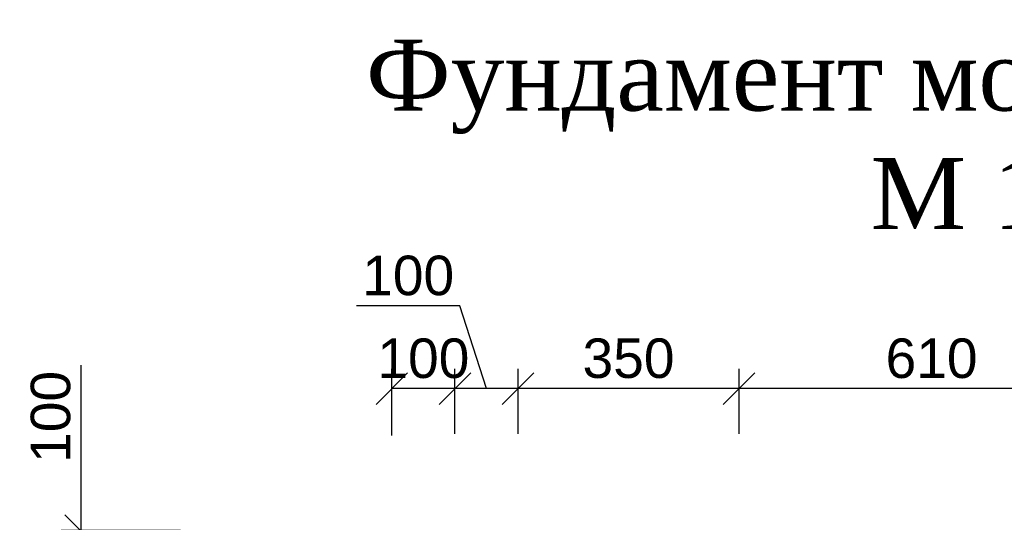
# Model space of a CAD drawing. Header units: millimetres. Extents: x 2063114 to 14983986, y -126020516 to 213791.
# Tile 231 of 256: x 2338337 to 2344576, y -1298371 to -1295189. Entities that reach past the tile are written whole.
import ezdxf

# ---------------------------------------------------------------- set-up
doc = ezdxf.new("R2010")
doc.units = ezdxf.units.MM
doc.layers.get('Defpoints').update_dxf_attribs({"color": 6, "lineweight": 35})
doc.layers.add('СТЕНЫ', color=7, linetype='Continuous', lineweight=20)
doc.styles.get("Standard").update_dxf_attribs({"font": 'arial.ttf'})
doc.styles.add('TIMES', font='times.ttf')
doc.styles.add('Times New Roman', font='times.ttf')
doc.dimstyles.new('25', dxfattribs={"dimscale": 100, "dimtxt": 2.5, "dimasz": 2, "dimexe": 1.25, "dimexo": 0.625, "dimtad": 1, "dimdec": 0, "dimlfac": 0.25, "dimtxsty": 'Standard', "dimblk": 'OBLIQUE', "dimcen": 2, "dimdle": 0.008, "dimclrd": 256, "dimclre": 256, "dimclrt": 256, "dimadec": 0, "dimazin": 0, "dimtfac": 1, "dimtdec": 0, "dimtmove": 1, "dimatfit": 2, "dimfxl": 1.25, "dimarcsym": 0})

# ---------------------------------------------------------------- blocks, each defined once
blk = doc.blocks.new('_Oblique')
at = {"color": 0, "linetype": 'ByBlock', "lineweight": -2}
blk.add_line((-0.5, -0.5), (0.5, 0.5), dxfattribs=at)
blk = doc.blocks.new('*D618')
at = {"lineweight": -2, "transparency": 16777216}
for p, q in [((2338723.9, -1297376.8), (2338723.9, -1298423.2)), ((2339356.9, -1298423.2), (2338598.9, -1298423.2)), ((2338723.9, -1298824), (2338723.9, -1298422.4)), ((2339356.9, -1298823.2), (2338598.9, -1298823.2))]:
    blk.add_line(p, q, dxfattribs=at)
at = {"layer": 'Defpoints', "color": 0, "lineweight": 30, "transparency": 16777216}
for p in [(2338723.9, -1298423.2), (2339419.4, -1298423.2), (2339419.4, -1298823.2)]:
    blk.add_point(p, dxfattribs=at)
at = {"lineweight": -2, "transparency": 16777216, "xscale": 200, "yscale": 200, "zscale": 200}
for p, rotation in [((2338723.9, -1298423.2), 90), ((2338723.9, -1298823.2), 270)]:
    blk.add_blockref('_Oblique', p, dxfattribs=dict(at, rotation=rotation))
at = {"transparency": 16777216, "insert": (2338533.7, -1297703.3), "char_height": 250, "attachment_point": 5, "rotation": 90}
blk.add_mtext('100', dxfattribs=at)
blk = doc.blocks.new('*D635')
at = {"lineweight": -2, "transparency": 16777216}
for p, q in [((2342894.9, -1297811), (2342894.9, -1297398.8)), ((2345335.2, -1297811), (2345335.2, -1297398.8)), ((2345336, -1297523.8), (2342894.1, -1297523.8))]:
    blk.add_line(p, q, dxfattribs=at)
at = {"layer": 'Defpoints', "color": 0, "lineweight": 30, "transparency": 16777216}
for p in [(2342894.9, -1297523.8), (2342894.9, -1297873.5), (2345335.2, -1297873.5)]:
    blk.add_point(p, dxfattribs=at)
at = {"lineweight": -2, "transparency": 16777216, "xscale": 200, "yscale": 200, "zscale": 200, "rotation": 180}
blk.add_blockref('_Oblique', (2342894.9, -1297523.8), dxfattribs=at)
at = {"lineweight": -2, "transparency": 16777216, "xscale": 200, "yscale": 200, "zscale": 200}
blk.add_blockref('_Oblique', (2345335.2, -1297523.8), dxfattribs=at)
at = {"transparency": 16777216, "insert": (2344115, -1297333.6), "char_height": 250, "attachment_point": 5}
blk.add_mtext('610', dxfattribs=at)
blk = doc.blocks.new('*D636')
at = {"lineweight": -2, "transparency": 16777216}
for p, q in [((2341494.9, -1297811), (2341494.9, -1297398.8)), ((2342894.9, -1297811), (2342894.9, -1297398.8)), ((2342895.7, -1297523.8), (2341494.1, -1297523.8))]:
    blk.add_line(p, q, dxfattribs=at)
at = {"layer": 'Defpoints', "color": 0, "lineweight": 30, "transparency": 16777216}
for p in [(2341494.9, -1297523.8), (2341494.9, -1297873.5), (2342894.9, -1297873.5)]:
    blk.add_point(p, dxfattribs=at)
at = {"lineweight": -2, "transparency": 16777216, "xscale": 200, "yscale": 200, "zscale": 200, "rotation": 180}
blk.add_blockref('_Oblique', (2341494.9, -1297523.8), dxfattribs=at)
at = {"lineweight": -2, "transparency": 16777216, "xscale": 200, "yscale": 200, "zscale": 200}
blk.add_blockref('_Oblique', (2342894.9, -1297523.8), dxfattribs=at)
at = {"transparency": 16777216, "insert": (2342194.9, -1297333.5), "char_height": 250, "attachment_point": 5}
blk.add_mtext('350', dxfattribs=at)
blk = doc.blocks.new('*D637')
at = {"lineweight": -2, "transparency": 16777216}
for p, q in [((2341125.1, -1296999.6), (2340472.1, -1296999.6)), ((2341294.9, -1297523.8), (2341125.1, -1296999.6)), ((2341094.9, -1297811), (2341094.9, -1297398.8)), ((2341494.9, -1297811), (2341494.9, -1297398.8)), ((2341495.7, -1297523.8), (2341094.1, -1297523.8))]:
    blk.add_line(p, q, dxfattribs=at)
at = {"layer": 'Defpoints', "color": 0, "lineweight": 30, "transparency": 16777216}
for p in [(2341094.9, -1297523.8), (2341094.9, -1297873.5), (2341494.9, -1297873.5)]:
    blk.add_point(p, dxfattribs=at)
at = {"lineweight": -2, "transparency": 16777216, "xscale": 200, "yscale": 200, "zscale": 200, "rotation": 180}
blk.add_blockref('_Oblique', (2341094.9, -1297523.8), dxfattribs=at)
at = {"lineweight": -2, "transparency": 16777216, "xscale": 200, "yscale": 200, "zscale": 200}
blk.add_blockref('_Oblique', (2341494.9, -1297523.8), dxfattribs=at)
at = {"transparency": 16777216, "insert": (2340798.6, -1296809.4), "char_height": 250, "attachment_point": 5}
blk.add_mtext('100', dxfattribs=at)
blk = doc.blocks.new('*D638')
at = {"lineweight": -2, "transparency": 16777216}
for p, q in [((2340694.9, -1297820.7), (2340694.9, -1297398.8)), ((2341094.9, -1297811), (2341094.9, -1297398.8)), ((2341095.7, -1297523.8), (2340694.1, -1297523.8))]:
    blk.add_line(p, q, dxfattribs=at)
at = {"layer": 'Defpoints', "color": 0, "lineweight": 30, "transparency": 16777216}
for p in [(2340694.9, -1297523.8), (2340694.9, -1297883.2), (2341094.9, -1297873.5)]:
    blk.add_point(p, dxfattribs=at)
at = {"lineweight": -2, "transparency": 16777216, "xscale": 200, "yscale": 200, "zscale": 200, "rotation": 180}
blk.add_blockref('_Oblique', (2340694.9, -1297523.8), dxfattribs=at)
at = {"lineweight": -2, "transparency": 16777216, "xscale": 200, "yscale": 200, "zscale": 200}
blk.add_blockref('_Oblique', (2341094.9, -1297523.8), dxfattribs=at)
at = {"transparency": 16777216, "insert": (2340894.9, -1297333.6), "char_height": 250, "attachment_point": 5}
blk.add_mtext('100', dxfattribs=at)

msp = doc.modelspace()

# ---------------------------------------------------------------- texts
at = {"color": 7, "insert": (2344720.51385, -1295919.03545), "char_height": 450, "width": 9146.8042538, "attachment_point": 5, "style": 'TIMES'}
msp.add_mtext('Фундамент монолитная Фм1\\PМ 1:25', dxfattribs=at)
at = {"layer": 'СТЕНЫ', "color": 0, "lineweight": 25, "ltscale": 20, "insert": (2337792.90989, -1292308.65434), "char_height": 300, "width": 5752.3949288, "attachment_point": 1, "style": 'Times New Roman'}
msp.add_mtext('\\pi396.92565;{\\C256;Оклеичная гидроизоляция \\P\\pi831.78506;боковых поверхности \\P\\pi368.15853;фундаментов одним слоем \\P\\pi193.82544;изолом маркой  ТПП- t=3мм}', dxfattribs=at)

# ---------------------------------------------------------------- dimensions: what is measured, and where the dimension line sits
for base, p1, p2, picture, middle in [((2341094.8732, -1297523.77733), (2341494.8732, -1297873.4608), (2341094.8732, -1297873.4608), '*D637', (2341062.56195, -1296999.5574)), ((2340694.8732, -1297523.77733), (2341094.8732, -1297873.4608), (2340694.8732, -1297883.17049), '*D638', (2340894.8732, -1297523.77733))]:
    dim = msp.add_linear_dim(base=base, p1=p1, p2=p2, dimstyle='25')
    dim.commit()
    dim.dimension.update_dxf_attribs({"geometry": picture, "text_midpoint": middle, "dimtype": 160})
for base, p1, p2, picture, middle in [((2341494.8732, -1297523.77733), (2342894.8732, -1297873.4608), (2341494.8732, -1297873.4608), '*D636', (2342194.8732, -1297333.54882)), ((2342894.8732, -1297523.77733), (2345335.20053, -1297873.4608), (2342894.8732, -1297873.4608), '*D635', (2344115.03686, -1297333.63408))]:
    dim = msp.add_linear_dim(base=base, p1=p1, p2=p2, dimstyle='25')
    dim.commit()
    dim.dimension.update_dxf_attribs({"geometry": picture, "text_midpoint": middle})
dim = msp.add_linear_dim(base=(2338723.86069, -1298423.24642), p1=(2339419.36694, -1298823.24642), p2=(2339419.36694, -1298423.24642), angle=90, dimstyle='25')
dim.commit()
dim.dimension.update_dxf_attribs({"geometry": '*D618', "text_midpoint": (2338723.86069, -1297703.32895), "dimtype": 160})

doc.saveas('drawing.dxf')
